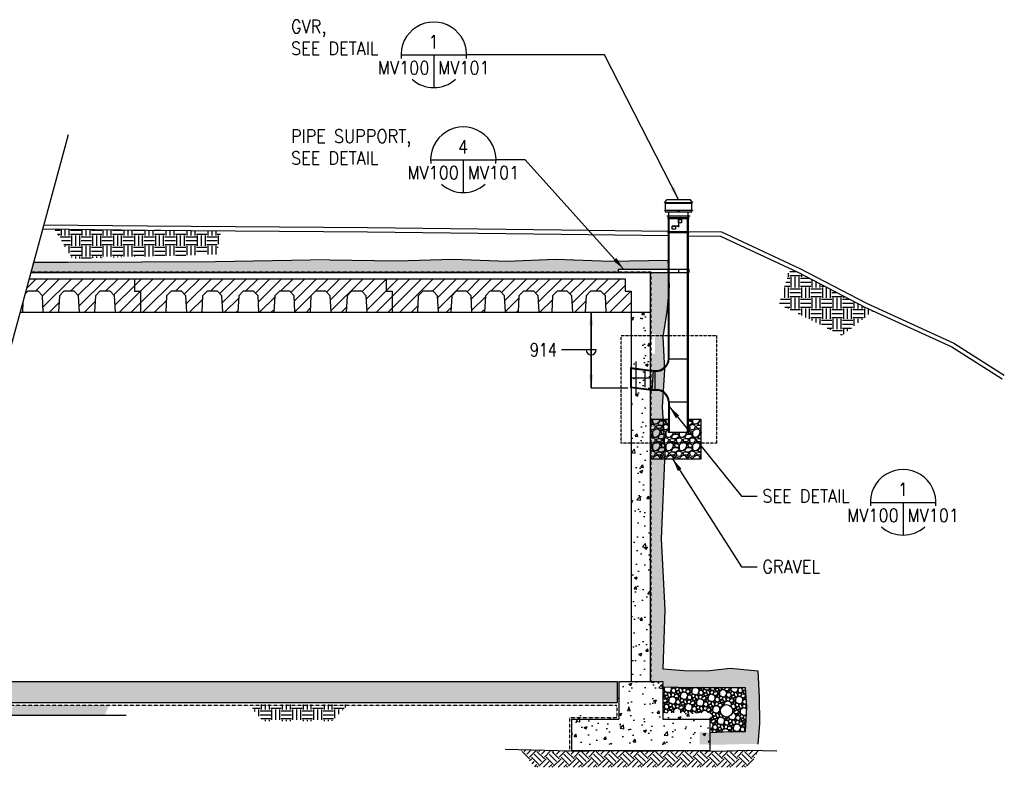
# Model space of a CAD drawing. Header units: millimetres. Extents: x 2767 to 102131, y 0 to 60272.
# Tile 5 of 5: x 90205 to 102131, y 23618 to 32670. Entities that reach past the tile are written whole.
import ezdxf
from ezdxf.enums import TextEntityAlignment as Align

# ---------------------------------------------------------------- set-up
doc = ezdxf.new("R2010")
doc.units = ezdxf.units.MM
doc.linetypes.add('DASHED2', pattern=[0.375, 0.25, -0.125])
doc.linetypes.add('HIDDEN2', pattern=[0.1875, 0.125, -0.0625])
for name, color, linetype in [('1', 8, 'Continuous'), ('M-ANNO-KEYN', 1, 'Continuous'), ('M-ANNO-MARK', 1, 'Continuous'), ('M-ANNO-TEXT', 2, 'Continuous'), ('M-EXHS-DUCT', 4, 'Continuous'), ('S-SECT-CONC', 3, 'Continuous'), ('S-SECT-GRND', 1, 'Continuous'), ('S-SECT-PATT', 1, 'Continuous'), ('S-STRL-MISC', 4, 'Continuous')]:
    doc.layers.add(name, color=color, linetype=linetype)
doc.styles.add('1-50  1-4', font='simplex.shx', dxfattribs={"width": 0.9, "height": 159})
doc.styles.add('M-TEXT', font='simplex.shx', dxfattribs={"width": 0.8, "height": 0.125})
doc.styles.add('SIMPLEX', font='simplex')
doc.dimstyles.new('1-50  1-4', dxfattribs={"dimscale": 50, "dimtxt": 159, "dimasz": 3.18, "dimexe": 1.59, "dimexo": 1.59, "dimgap": 1.59, "dimtad": 1, "dimtih": 1, "dimtoh": 1, "dimdec": 0, "dimzin": 0, "dimdsep": 46, "dimtxsty": '1-50  1-4', "dimcen": 3.18, "dimclrd": 256, "dimclre": 256, "dimclrt": 256, "dimadec": 0, "dimazin": 0, "dimtfac": 1, "dimtdec": 0, "dimtix": 1, "dimtofl": 0, "dimtmove": 0, "dimatfit": 3, "dimfxl": 1, "dimtolj": 1, "dimtzin": 0, "dimlwd": -1, "dimlwe": -1, "dimarcsym": 0})
pattern_1 = [(50, (71652.16, 11770.02), (358.63, -31.376), [37.5, -412.5]), (355, (71652.16, 11770.02), (-69.3757, 376.096), [30, -330]), (100.4514, (71682.05, 11767.4), (289.2547, 344.7198), [31.87, -350.571]), (46.1842, (71652.16, 11870.02), (533.6205, -82.7595), [56.25, -618.75]), (96.6356, (71696.63, 11863.13), (467.331, 487.059), [47.805, -525.8565]), (351.1842, (71652.16, 11870), (467.331, 487.059), [45, -495]), (21, (71702.16, 11845.02), (298.4535, -201.3094), [37.5, -412.5]), (326, (71702.16, 11845.02), (121.6577, 362.575), [30, -330]), (71.4514, (71727.03, 11828.25), (420.1113, 161.2652), [31.87, -350.571]), (37.5, (71652.16, 11770.02), (6.07993, 166.44693), [0, -326, 0, -335, 0, -331.25]), (7.5, (71652.16, 11770.02), (131.5348, 197.2059), [0, -191, 0, -318.5, 0, -126.25]), (327.5, (71540.66, 11770.02), (266.9112, -11.27744), [0, -125, 0, -390, 0, -517.5]), (317.5, (71490.66, 11770.02), (291.593, 50.0525), [0, -162.5, 0, -259, 0, -367.5])]
pattern_2 = [(45, (71652.16, 11770.02), (-70.71068, 70.71068), [])]

msp = doc.modelspace()

# ---------------------------------------------------------------- hatches: boundary and pattern name
at = {"layer": 'S-SECT-GRND'}
h = msp.add_hatch(dxfattribs=at)
h.set_pattern_fill('GRAVEL', color=256, scale=6.349987, style=0)
h.set_pattern_definition([(228.0128, (78468.42, 19190.14), (-1290.318516, -1451.6088805), [21.6992, -2148.2325]), (184.9697, (78453.9036, 19174.011), (1935.47926, 161.2885392), [37.2366, -3686.4216]), (132.5104, (78416.807, 19170.785), (1612.8956006, -1774.1881847), [26.2561, -2599.3483]), (267.2737, (78353.904, 19130.463), (161.288977, 3225.7925104), [33.9092, -3357.0097]), (292.8337, (78352.291, 19096.592), (-806.4506766, 1935.4772295), [33.2507, -3291.8207]), (357.2737, (78365.194, 19065.947), (-3225.7925104, 161.288977), [33.9092, -3357.0097]), (37.6942, (78399.065, 19064.334), (-2096.7671311, -1612.8953364), [44.8432, -4439.473]), (72.2553, (78434.549, 19091.753), (1129.0300003, 3548.3739323), [42.3366, -4191.3282]), (121.4296, (78447.452, 19132.0755), (-1290.3177518, 2096.76334), [34.0241, -3368.3825]), (175.2364, (78429.71, 19161.108), (1774.185058, -161.288164), [38.8437, -1903.3388]), (222.3974, (78391.0006, 19164.3335), (-1935.4761873, -1774.1841434), [50.2334, -4973.1069]), (138.8141, (78513.58, 19128.85), (-1129.027023, 967.736576), [17.1453, -1697.3897]), (171.4692, (78500.6776, 19140.14), (2096.7626058, -322.5801676), [32.6187, -3229.2606]), (225, (78468.42, 19144.98), (-3e-14, -161.28957), [22.8097, -205.2881]), (203.1986, (78457.13, 19164.333), (806.451107, 322.58077), [12.2835, -1216.0607]), (291.8014, (78445.84, 19159.495), (-161.28979, 483.869344), [17.3714, -851.2031]), (30.9638, (78452.29, 19143.366), (483.86852, 322.579606), [28.2143, -912.2582]), (161.5651, (78476.484, 19157.88), (322.5795, -161.28944), [20.4017, -489.6412]), (16.3895, (78352.291, 19159.495), (1612.897664, 483.8680258), [28.5805, -2829.4781]), (70.3462, (78379.71, 19167.559), (-645.156912, -1774.1839426), [23.9775, -2373.765]), (293.1986, (78476.484, 19190.14), (-322.58077, 806.451107), [24.5668, -1203.7798]), (343.6105, (78486.1615, 19167.559), (-1612.897664, 483.8680258), [28.5805, -2829.4781]), (339.444, (78352.291, 19059.495), (-806.449388, 322.578963), [27.5612, -1350.4962]), (294.7751, (78378.097, 19049.818), (-806.446508, 1774.185628), [23.0931, -2286.224]), (66.8014, (78478.097, 19028.85), (322.58077, 806.451107), [24.5668, -1203.7798]), (17.354, (78487.774, 19051.431), (-2096.7659196, -645.1577366), [27.0372, -2676.672]), (69.444, (78399.065, 19028.85), (-322.578963, -806.449388), [13.7806, -1364.2821]), (101.3099, (78468.42, 19028.85), (-161.28888, 645.156643), [8.2242, -814.1954]), (165.9638, (78466.807, 19036.915), (483.86937, -161.2894), [33.2507, -631.7634]), (186.009, (78434.549, 19044.979), (1612.8943958, 161.2893008), [30.8144, -3050.6228]), (303.6901, (78452.29, 19128.85), (-161.28973, 322.57904), [23.2615, -558.2769]), (353.1572, (78465.194, 19109.495), (2741.92565, -322.5807996), [40.6118, -4020.558]), (60.9454, (78505.516, 19104.656), (-645.157209, -1129.02505), [16.6057, -1643.9736]), (90, (78513.58, 19119.17), (-161.2897, 161.2897), [9.6774, -151.6123]), (120.2564, (78431.323, 19049.818), (645.1573423, -1129.0271725), [22.407, -2218.2982]), (48.0128, (78420.033, 19069.173), (1290.318516, 1451.6088805), [43.3985, -2126.5345]), (0, (78449.06, 19101.43), (161.2897, 161.2897), [41.9353, -119.3544]), (325.3048, (78491, 19101.43), (-1612.8939796, 1129.0278493), [25.5022, -2524.7105]), (254.0546, (78511.968, 19086.914), (-161.29009, -645.160247), [23.4841, -1150.7256]), (207.646, (78505.516, 19064.334), (-3064.5027946, -1612.8977886), [38.2361, -3785.3862]), (175.4261, (78471.6454, 19046.592), (-2096.7662893, 161.288897), [40.4513, -4004.6703]), (175.4261, (78471.6454, 19046.592), (-2096.7662893, 161.288897), [40.4513, -4004.6703])])
h.paths.add_polyline_path([(97849, 27831), (97849, 27354), (98460, 27354), (98460, 27831), (98301, 27831), (98301, 27672), (98063, 27672), (98063, 27831)])
at = {"layer": 'S-SECT-PATT'}
h = msp.add_hatch(dxfattribs=at)
h.set_pattern_fill('EARTH', color=1, scale=507.998984, style=0)
h.set_pattern_definition([(0, (73294.54, 15088), (126.99975, 126.99975), [126.9997, -126.9997]), (0, (73294.54, 15135.63), (126.99975, 126.99975), [126.9997, -126.9997]), (0, (73294.54, 15183.26), (126.99975, 126.99975), [126.9997, -126.9997]), (90, (73310.42, 15199.13), (-126.99975, 126.99975), [126.9997, -126.9997]), (90, (73358.04, 15199.13), (-126.99975, 126.99975), [126.9997, -126.9997]), (90, (73405.67, 15199.13), (-126.99975, 126.99975), [126.9997, -126.9997])])
h.paths.add_polyline_path([(92647, 30116), (91748, 30123), (90627, 30135), (90843, 29778), (92590, 29828)])
h = msp.add_hatch(dxfattribs=at)
h.set_pattern_fill('AR-SAND', color=1, scale=50, angle=45, style=0)
h.set_pattern_definition([(82.5, (71652.16, 11770.02), (-70.35066, 65.89636), [0, -76, 0, -85, 0, -81.25]), (52.5, (71652.16, 11770.02), (-37.2069, 162.349), [0, -41, 0, -68.5, 0, -26.25]), (12.5, (71608.68, 11726.54), (109.90146, 110.30162), [0, -25, 0, -90, 0, -117.5]), (2.5, (71608.68, 11726.54), (75.2521, 137.31314), [0, -12.5, 0, -59, 0, -67.5])])
h.paths.add_polyline_path([(94613, 29754), (90391, 29730), (90356, 29730), (90343, 29617), (94613, 29610)])
h.paths.add_polyline_path([(98056, 29757), (97359, 29745), (96693, 29769), (96110, 29745), (95457, 29769), (94774, 29752), (94613, 29754), (94613, 29610), (97455, 29610), (97455, 29650), (98061, 29650)])
h.paths.add_polyline_path([(98063, 29344), (98063, 29610), (97842, 29610), (97842, 28870), (97878, 28865), (97899, 28865), (97899, 28625), (97863, 28625), (97842, 28628), (97842, 24658), (98007, 24658), (98007, 24593), (98367, 24582), (98732, 24584), (98994, 24584), (99009, 24349), (98994, 24048), (98801, 24048), (98573, 24035), (98439, 24048), (98439, 23897), (98636, 23890), (99027, 23901), (99146, 23898), (99165, 24147), (99162, 24465), (99144, 24784), (98811, 24819), (98528, 24787), (98252, 24791), (97994, 24810), (98019, 25526), (97976, 26383), (98018, 27433), (97986, 27982), (98017, 28431), (97993, 28829), (98044, 29138)])
h = msp.add_hatch(dxfattribs=at)
h.set_pattern_fill('EARTH', color=1, scale=507.998984, style=0)
h.set_pattern_definition([(0, (73118.67, 15093.75), (126.99975, 126.99975), [126.9997, -126.9997]), (0, (73118.67, 15141.38), (126.99975, 126.99975), [126.9997, -126.9997]), (0, (73118.67, 15189), (126.99975, 126.99975), [126.9997, -126.9997]), (90, (73134.54, 15204.88), (-126.99975, 126.99975), [126.9997, -126.9997]), (90, (73182.17, 15204.88), (-126.99975, 126.99975), [126.9997, -126.9997]), (90, (73229.8, 15204.88), (-126.99975, 126.99975), [126.9997, -126.9997])])
h.paths.add_polyline_path([(99631, 29612), (99536, 29656), (99402, 29225), (100168, 28847), (100543, 29144), (100439, 29192)])
h = msp.add_hatch(dxfattribs=at)
h.set_pattern_fill('ANSI31', color=1, scale=800, style=0)
h.set_pattern_definition(pattern_2)
h.paths.add_polyline_path([(90244, 29251), (90210, 29128), (90237, 29128)])
h.paths.add_polyline_path([(90320, 29534), (90271, 29351), (90302, 29382), (90427, 29382), (90481, 29328), (90491, 29128), (90674, 29128), (90685, 29328), (90739, 29382), (90864, 29382), (90918, 29328), (90928, 29128), (91112, 29128), (91122, 29328), (91176, 29382), (91301, 29382), (91355, 29328), (91366, 29128), (91670, 29128), (91670, 29382), (91594, 29382), (91594, 29534)])
h = msp.add_hatch(dxfattribs=at)
h.set_pattern_fill('ANSI31', color=1, scale=800, style=0)
h.set_pattern_definition(pattern_2)
h.paths.add_polyline_path([(91594, 29534), (91594, 29382), (91670, 29382), (91670, 29128), (91974, 29128), (91984, 29328), (92038, 29382), (92163, 29382), (92217, 29328), (92228, 29128), (92411, 29128), (92421, 29328), (92475, 29382), (92600, 29382), (92654, 29328), (92665, 29128), (92848, 29128), (92859, 29328), (92912, 29382), (93038, 29382), (93092, 29328), (93102, 29128), (93285, 29128), (93296, 29328), (93350, 29382), (93475, 29382), (93529, 29328), (93539, 29128), (93722, 29128), (93733, 29328), (93787, 29382), (93912, 29382), (93966, 29328), (93976, 29128), (94160, 29128), (94170, 29328), (94224, 29382), (94349, 29382), (94403, 29328), (94414, 29128), (94718, 29128), (94718, 29382), (94642, 29382), (94642, 29534)])
h = msp.add_hatch(dxfattribs=at)
h.set_pattern_fill('ANSI31', color=1, scale=800, style=0)
h.set_pattern_definition(pattern_2)
h.paths.add_polyline_path([(96485, 29328), (96496, 29128), (96649, 29128), (96659, 29328), (96713, 29382), (96838, 29382), (96892, 29328), (96903, 29128), (97055, 29128), (97066, 29328), (97120, 29382), (97245, 29382), (97299, 29328), (97309, 29128), (97613, 29128), (97613, 29382), (97537, 29382), (97537, 29534), (94642, 29534), (94642, 29382), (94718, 29382), (94718, 29128), (95022, 29128), (95032, 29328), (95086, 29382), (95211, 29382), (95265, 29328), (95276, 29128), (95428, 29128), (95439, 29328), (95493, 29382), (95618, 29382), (95672, 29328), (95682, 29128), (95835, 29128), (95846, 29328), (95900, 29382), (96025, 29382), (96079, 29328), (96089, 29128), (96242, 29128), (96252, 29328), (96306, 29382), (96431, 29382)])
h = msp.add_hatch(dxfattribs=at)
h.set_pattern_fill('AR-CONC', color=1, scale=50, style=0)
h.set_pattern_definition(pattern_1)
h.paths.add_polyline_path([(97842, 29128), (97613, 29128), (97613, 28898), (97668, 28891), (97668, 28971), (97673, 28971), (97673, 28891), (97842, 28870)])
h.paths.add_polyline_path([(97775, 28868), (97673, 28880), (97673, 28776), (97775, 28776)])
h.paths.add_polyline_path([(97673, 28776), (97673, 28658), (97842, 28638), (97842, 28776)])
h.paths.add_polyline_path([(97842, 28628), (97673, 28648), (97673, 28568), (97668, 28568), (97668, 28649), (97613, 28656), (97613, 24658), (97842, 24658)])
h = msp.add_hatch(dxfattribs=at)
h.set_pattern_fill('AR-CONC', color=256)
h.paths.add_polyline_path([(97442, 24658), (88997, 24658), (88929, 24404), (97442, 24404)])
h = msp.add_hatch(dxfattribs=at)
h.set_pattern_fill('AR-CONC', color=1, scale=50, style=0)
h.set_pattern_definition(pattern_1)
h.paths.add_polyline_path([(97994, 24658), (97461, 24658), (97461, 24277), (96889, 24277), (96889, 23896), (97124, 23896), (97230, 23903), (97455, 23896), (97978, 23896), (98242, 23903), (98466, 23896), (98566, 23896), (98566, 24277), (97994, 24277)])
h = msp.add_hatch(dxfattribs=at)
h.set_pattern_fill('STONES', color=1, scale=149.9997, angle=22, style=0)
h.set_pattern_definition([(22, (71662.9, 11969.89), (-56.1909, 139.0773), [7.5, -22.49995, 7.5, -112.49977]), (22, (71692.05, 11997.84), (-56.1909, 139.0773), [7.5, -142.4997]), (22, (71616.9, 11983.65), (-56.1909, 139.0773), [15, -134.9997]), (22, (71579.31, 11976.56), (-56.1909, 139.0773), [22.49995, -127.49975]), (22, (71646.04, 12011.61), (-56.1909, 139.0773), [14.99997, -14.99997, 22.49995, -97.4998]), (22, (71630.66, 12029.66), (-56.1909, 139.0773), [22.49995, -127.49975]), (22, (71593.08, 12022.57), (-56.1909, 139.0773), [22.49995, -52.4999, 22.49995, -52.4999]), (22, (71556.84, 12032.19), (-56.1909, 139.0773), [22.49995, -7.5, 7.5, -112.49977]), (22, (71641.62, 12082.62), (-56.1909, 139.0773), [7.5, -142.4997]), (22, (71608.19, 12085.3), (-56.1909, 139.0773), [15, -134.9997]), (112, (71514.98, 12055.72), (-139.0773, -56.1909), [15, -134.9997]), (112, (71568.22, 11963.99), (-139.0773, -56.1909), [7.5, -14.99997, 22.49995, -104.9998]), (112, (71597.37, 11991.94), (-139.0773, -56.1909), [29.99994, -7.5, 7.5, -104.9998]), (112, (71604.18, 12035.14), (-139.0773, -56.1909), [22.49995, -127.49975]), (112, (71636.42, 11975.37), (-139.0773, -56.1909), [15, -134.9997]), (112, (71598.42, 12089.44), (-139.0773, -56.1909), [15, -134.9997]), (112, (71639.09, 12008.8), (-139.0773, -56.1909), [14.99997, -74.99985, 7.5, -52.4999]), (112, (71631.86, 12086.77), (-139.0773, -56.1909), [7.5, -7.5, 7.5, -127.49975]), (112, (71664.1, 12027), (-139.0773, -56.1909), [14.99997, -22.49995, 14.99997, -97.4998]), (112, (71685.1, 11995.03), (-139.0773, -56.1909), [15, -134.9997]), (67, (71566.88, 11947.27), (-56.19088, 139.0773), [21.2131, -42.42632, 31.81974, -116.67245]), (67, (71559.93, 11944.46), (-56.19088, 139.0773), [21.21316, -190.91845]), (67, (71630.8, 11989.27), (-56.19088, 139.0773), [21.21316, -190.91845]), (67, (71588.8, 12053.19), (-56.19088, 139.0773), [21.21316, -190.91845]), (67, (71679.48, 12008.94), (-56.19088, 139.0773), [21.21316, -190.91845]), (67, (71555.64, 11975.09), (-56.19088, 139.0773), [10.6066, -201.525]), (67, (71552.69, 12022.43), (-56.19088, 139.0773), [10.6066, -201.525]), (67, (71586.27, 11979.37), (-56.19088, 139.0773), [10.6066, -201.525]), (67, (71580.51, 12033.67), (-56.19088, 139.0773), [10.6066, -201.525]), (67, (71633.47, 12022.71), (-56.19088, 139.0773), [10.6066, -201.525]), (67, (71602.57, 12099.2), (-56.19088, 139.0773), [10.6066, -201.525]), (67, (71622.09, 12090.91), (-56.19088, 139.0773), [10.6066, -201.525]), (67, (71659.95, 12017.23), (-56.19088, 139.0773), [10.6066, -201.525]), (67, (71680.95, 11985.27), (-56.19088, 139.0773), [10.6066, -201.525]), (67, (71658.48, 12040.9), (-56.19088, 139.0773), [10.6066, -201.525]), (67, (71630.38, 12110.44), (-56.19088, 139.0773), [10.6066, -201.525]), (67, (71648.57, 12085.43), (-56.19088, 139.0773), [10.6066, -201.525]), (157, (71615.14, 12088.1), (-139.0773, -56.19088), [10.6066, -201.525]), (157, (71623.43, 12107.63), (-139.0773, -56.19088), [10.6066, -201.525]), (157, (71641.62, 12082.62), (-139.0773, -56.19088), [10.6066, -201.525]), (157, (71651.24, 12118.87), (-139.0773, -56.19088), [10.6066, -201.525]), (157, (71601.37, 12042.1), (-139.0773, -56.19088), [10.6066, -201.525]), (157, (71593.08, 12022.57), (-139.0773, -56.19088), [10.6066, -201.525]), (157, (71565.41, 11970.94), (-139.0773, -56.19088), [10.6066, -201.525]), (157, (71579.31, 11976.56), (-139.0773, -56.19088), [10.6066, -201.525]), (157, (71573.56, 12030.86), (-139.0773, -56.19088), [10.6066, -201.525]), (157, (71554.17, 11998.76), (-139.0773, -56.19088), [10.6066, -201.525]), (157, (71646.04, 12011.61), (-139.0773, -56.19088), [10.6066, -201.525]), (157, (71661.29, 12033.95), (-139.0773, -56.19088), [10.6066, -201.525]), (157, (71679.48, 12008.94), (-139.0773, -56.19088), [10.6066, -201.525]), (157, (71673.86, 12022.85), (-139.0773, -56.19088), [10.6066, -201.525]), (157, (71692.05, 11997.84), (-139.0773, -56.19088), [10.6066, -201.525]), (157, (71547.08, 12036.34), (-139.0773, -56.19088), [21.21316, -190.91845]), (157, (71633.47, 12022.71), (-139.0773, -56.19088), [21.21316, -190.91845]), (157, (71646.18, 11971.22), (-139.0773, -56.19088), [53.0329, -159.0987]), (48.56505, (71537.45, 12000.09), (139.0773, 56.19088), [16.77, -318.63956]), (48.56505, (71575.17, 11966.8), (139.0773, 56.19088), [16.77, -318.63956]), (48.56505, (71577.7, 12040.62), (139.0773, 56.19088), [16.77, -318.63956]), (48.56505, (71669.855, 11972.7), (139.0773, 56.19088), [16.77, -318.63956]), (48.56505, (71634.946, 11999.04), (139.0773, 56.19088), [16.77, -318.63956]), (48.56505, (71637.615, 12032.47), (139.0773, 56.19088), [16.77, -318.63956]), (48.56505, (71597.09, 12072.72), (139.0773, 56.19088), [16.77, -318.63956]), (48.56505, (71648.574, 12085.433), (139.0773, 56.19088), [16.77, -318.63956]), (85.43495, (71551.36, 12005.71), (-56.19088, 139.0773), [16.77, -318.63956]), (85.43495, (71548.55, 12012.665), (-56.19088, 139.0773), [16.77, -318.63956]), (85.43495, (71595.75, 12056), (-56.19088, 139.0773), [33.5399, -301.8696]), (85.43495, (71647.24, 12068.716), (-56.19088, 139.0773), [16.77, -318.63956]), (85.43495, (71648.714, 12045.045), (-56.19088, 139.0773), [16.77, -318.63956]), (85.43495, (71590.41, 11989.134), (-56.19088, 139.0773), [16.77, -318.63956]), (85.43495, (71629.05, 12093.72), (-56.19088, 139.0773), [16.77, -318.63956]), (85.43495, (71652.72, 12095.2), (-56.19088, 139.0773), [16.77, -318.63956]), (138.56505, (71527.55, 12044.625), (-56.19088, 139.0773), [16.77, -318.63956]), (138.56505, (71648.994, 11964.27), (-56.19088, 139.0773), [16.77, -318.63956]), (138.56505, (71549.885, 12029.38), (-56.19088, 139.0773), [16.77, -318.63956]), (138.56505, (71659.81, 12057.62), (-56.19088, 139.0773), [16.77, -318.63956]), (138.56505, (71613.944, 12031), (-56.19088, 139.0773), [16.77, -318.63956]), (138.56505, (71644.43, 12075.67), (-56.19088, 139.0773), [16.77, -318.63956]), (138.56505, (71586.13, 12019.76), (-56.19088, 139.0773), [16.77, -318.63956]), (138.56505, (71569.55, 11980.705), (-56.19088, 139.0773), [16.77, -318.63956]), (175.43495, (71537.31, 12040.48), (-139.0773, -56.19088), [16.77, -318.63956]), (175.43495, (71616.894, 11983.655), (-139.0773, -56.19088), [16.77, -318.63956]), (175.43495, (71563.79, 12035), (-139.0773, -56.19088), [16.77, -318.63956]), (175.43495, (71669.715, 12013.085), (-139.0773, -56.19088), [16.77, -318.63956]), (175.43495, (71662.9, 11969.89), (-139.0773, -56.19088), [16.77, -318.63956]), (175.43495, (71631.856, 12086.77), (-139.0773, -56.19088), [16.77, -318.63956]), (175.43495, (71630.66, 12029.66), (-139.0773, -56.19088), [16.77, -318.63956]), (175.43495, (71537.31, 12040.48), (-139.0773, -56.19088), [16.77, -318.63956]), (175.43495, (71676.53, 12056.28), (-139.0773, -56.19088), [16.77, -318.63956]), (265.43495, (71566.88, 11947.27), (56.19088, -139.0773), [16.77, -318.63956])])
h.paths.add_polyline_path([(98690, 24302, -1), (98842, 24302, -1)], flags=16)
h.paths.add_polyline_path([(98007, 24277), (98566, 24277), (98566, 24036), (98573, 24035), (98801, 24048), (98994, 24048), (99009, 24349), (98994, 24584), (98732, 24584), (98367, 24582), (98007, 24593)])
h = msp.add_hatch(dxfattribs=at)
h.set_pattern_fill('STONES', color=1, scale=99.9998, style=0)
h.set_pattern_definition([(0, (73364.54, 13920.2), (0, 99.9998), [5, -14.99997, 5, -74.99985]), (0, (73389.54, 13930.2), (0, 99.9998), [5, -94.9998]), (0, (73339.54, 13940.2), (0, 99.9998), [10, -89.9998]), (0, (73314.54, 13945.2), (0, 99.9998), [14.99997, -84.99983]), (0, (73364.54, 13950.2), (0, 99.9998), [9.99998, -9.99998, 14.99997, -64.99987]), (0, (73359.54, 13965.2), (0, 99.9998), [14.99997, -84.99983]), (0, (73334.54, 13970.2), (0, 99.9998), [14.99997, -34.99993, 14.99997, -34.99993]), (0, (73314.54, 13985.2), (0, 99.9998), [14.99997, -5, 5, -74.99985]), (0, (73379.54, 13995.2), (0, 99.9998), [5, -94.9998]), (0, (73359.54, 14005.2), (0, 99.9998), [10, -89.9998]), (90, (73294.54, 14010.2), (-99.9998, 6e-15), [10, -89.9998]), (90, (73304.54, 13940.2), (-99.9998, 6e-15), [5, -9.99998, 14.99997, -69.99986]), (90, (73329.54, 13950.2), (-99.9998, 6e-15), [19.99996, -5, 5, -69.99986]), (90, (73344.54, 13975.2), (-99.9998, 6e-15), [14.99997, -84.99983]), (90, (73349.54, 13930.2), (-99.9998, 6e-15), [10, -89.9998]), (90, (73354.54, 14010.2), (-99.9998, 6e-15), [10, -89.9998]), (90, (73359.54, 13950.2), (-99.9998, 6e-15), [9.99998, -49.9999, 5, -34.99993]), (90, (73374.54, 14000.2), (-99.9998, 6e-15), [5, -5, 5, -84.99983]), (90, (73379.54, 13955.2), (-99.9998, 6e-15), [9.99998, -14.99997, 9.99998, -64.99987]), (90, (73384.54, 13930.2), (-99.9998, 6e-15), [10, -89.9998]), (45, (73299.54, 13930.2), (1e-14, 99.9998), [14.14207, -28.28421, 21.21316, -77.78163]), (45, (73294.54, 13930.2), (1e-14, 99.9998), [14.1421, -127.27897]), (45, (73349.54, 13940.2), (1e-14, 99.9998), [14.1421, -127.27897]), (45, (73339.54, 13990.2), (1e-14, 99.9998), [14.1421, -127.27897]), (45, (73384.54, 13940.2), (1e-14, 99.9998), [14.1421, -127.27897]), (45, (73299.54, 13950.2), (1e-14, 99.9998), [7.07105, -134.35]), (45, (73309.54, 13980.2), (1e-14, 99.9998), [7.07105, -134.35]), (45, (73319.54, 13945.2), (1e-14, 99.9998), [7.07105, -134.35]), (45, (73329.54, 13980.2), (1e-14, 99.9998), [7.07105, -134.35]), (45, (73359.54, 13960.2), (1e-14, 99.9998), [7.07105, -134.35]), (45, (73359.54, 14015.2), (1e-14, 99.9998), [7.07105, -134.35]), (45, (73369.54, 14005.2), (1e-14, 99.9998), [7.07105, -134.35]), (45, (73374.54, 13950.2), (1e-14, 99.9998), [7.07105, -134.35]), (45, (73379.54, 13925.2), (1e-14, 99.9998), [7.07105, -134.35]), (45, (73379.54, 13965.2), (1e-14, 99.9998), [7.07105, -134.35]), (45, (73379.54, 14015.2), (1e-14, 99.9998), [7.07105, -134.35]), (45, (73384.54, 13995.2), (1e-14, 99.9998), [7.07105, -134.35]), (135, (73364.54, 14005.2), (-99.9998, 1e-14), [7.07105, -134.35]), (135, (73374.54, 14015.2), (-99.9998, 1e-14), [7.07105, -134.35]), (135, (73379.54, 13995.2), (-99.9998, 1e-14), [7.07105, -134.35]), (135, (73394.54, 14015.2), (-99.9998, 1e-14), [7.07105, -134.35]), (135, (73344.54, 13980.2), (-99.9998, 1e-14), [7.07105, -134.35]), (135, (73334.54, 13970.2), (-99.9998, 1e-14), [7.07105, -134.35]), (135, (73304.54, 13945.2), (-99.9998, 1e-14), [7.07105, -134.35]), (135, (73314.54, 13945.2), (-99.9998, 1e-14), [7.07105, -134.35]), (135, (73324.54, 13980.2), (-99.9998, 1e-14), [7.07105, -134.35]), (135, (73304.54, 13965.2), (-99.9998, 1e-14), [7.07105, -134.35]), (135, (73364.54, 13950.2), (-99.9998, 1e-14), [7.07105, -134.35]), (135, (73379.54, 13960.2), (-99.9998, 1e-14), [7.07105, -134.35]), (135, (73384.54, 13940.2), (-99.9998, 1e-14), [7.07105, -134.35]), (135, (73384.54, 13950.2), (-99.9998, 1e-14), [7.07105, -134.35]), (135, (73389.54, 13930.2), (-99.9998, 1e-14), [7.07105, -134.35]), (135, (73309.54, 13990.2), (-99.9998, 1e-14), [14.1421, -127.27897]), (135, (73359.54, 13960.2), (-99.9998, 1e-14), [14.1421, -127.27897]), (135, (73354.54, 13925.2), (-99.9998, 1e-14), [35.35527, -106.0658]), (26.56505, (73294.54, 13970.2), (99.9998, 4e-08), [11.18, -212.42637]), (26.56505, (73309.54, 13940.2), (99.9998, 4e-08), [11.18, -212.42637]), (26.56505, (73329.54, 13985.2), (99.9998, 4e-08), [11.18, -212.42637]), (26.56505, (73369.54, 13920.2), (99.9998, 4e-08), [11.18, -212.42637]), (26.56505, (73354.54, 13945.2), (99.9998, 4e-08), [11.18, -212.42637]), (26.56505, (73364.54, 13965.2), (99.9998, 4e-08), [11.18, -212.42637]), (26.56505, (73349.54, 14000.2), (99.9998, 4e-08), [11.18, -212.42637]), (26.56505, (73384.54, 13995.2), (99.9998, 4e-08), [11.18, -212.42637]), (63.43495, (73304.54, 13970.2), (4e-08, 99.9998), [11.18, -212.42637]), (63.43495, (73304.54, 13975.2), (4e-08, 99.9998), [11.18, -212.42637]), (63.43495, (73344.54, 13990.2), (4e-08, 99.9998), [22.35996, -201.2464]), (63.43495, (73379.54, 13985.2), (4e-08, 99.9998), [11.18, -212.42637]), (63.43495, (73374.54, 13970.2), (4e-08, 99.9998), [11.18, -212.42637]), (63.43495, (73324.54, 13950.2), (4e-08, 99.9998), [11.18, -212.42637]), (63.43495, (73374.54, 14005.2), (4e-08, 99.9998), [11.18, -212.42637]), (63.43495, (73389.54, 14000.2), (4e-08, 99.9998), [11.18, -212.42637]), (116.56505, (73299.54, 14000.2), (-4e-08, 99.9998), [11.18, -212.42637]), (116.56505, (73354.54, 13920.2), (-4e-08, 99.9998), [11.18, -212.42637]), (116.56505, (73309.54, 13985.2), (-4e-08, 99.9998), [11.18, -212.42637]), (116.56505, (73384.54, 13975.2), (-4e-08, 99.9998), [11.18, -212.42637]), (116.56505, (73349.54, 13970.2), (-4e-08, 99.9998), [11.18, -212.42637]), (116.56505, (73379.54, 13990.2), (-4e-08, 99.9998), [11.18, -212.42637]), (116.56505, (73329.54, 13970.2), (-4e-08, 99.9998), [11.18, -212.42637]), (116.56505, (73309.54, 13950.2), (-4e-08, 99.9998), [11.18, -212.42637]), (153.43495, (73304.54, 13995.2), (-99.9998, 4e-08), [11.18, -212.42637]), (153.43495, (73339.54, 13940.2), (-99.9998, 4e-08), [11.18, -212.42637]), (153.43495, (73319.54, 13985.2), (-99.9998, 4e-08), [11.18, -212.42637]), (153.43495, (73379.54, 13945.2), (-99.9998, 4e-08), [11.18, -212.42637]), (153.43495, (73364.54, 13920.2), (-99.9998, 4e-08), [11.18, -212.42637]), (153.43495, (73374.54, 14000.2), (-99.9998, 4e-08), [11.18, -212.42637]), (153.43495, (73359.54, 13965.2), (-99.9998, 4e-08), [11.18, -212.42637]), (153.43495, (73304.54, 13995.2), (-99.9998, 4e-08), [11.18, -212.42637]), (153.43495, (73394.54, 13970.2), (-99.9998, 4e-08), [11.18, -212.42637]), (243.43495, (73299.54, 13930.2), (-4e-08, -99.9998), [11.18, -212.42637])])
h.paths.add_polyline_path([(91289, 24371), (90133, 24372), (90074, 24244), (91231, 24244)])
h = msp.add_hatch(dxfattribs=at)
h.set_pattern_fill('EARTH', color=1, scale=507.998984, style=0)
h.set_pattern_definition([(0, (88672.92, 13920.2), (126.9997, 126.9997), [126.9997, -126.9997]), (0, (88672.92, 13967.82), (126.9997, 126.9997), [126.9997, -126.9997]), (0, (88672.92, 14015.45), (126.9997, 126.9997), [126.9997, -126.9997]), (90, (88688.79, 14031.32), (-126.9997, 126.9997), [126.9997, -126.9997]), (90, (88736.42, 14031.32), (-126.9997, 126.9997), [126.9997, -126.9997]), (90, (88784.04, 14031.32), (-126.9997, 126.9997), [126.9997, -126.9997])])
h.paths.add_polyline_path([(94184, 24377), (92988, 24378), (93149, 24177), (93986, 24177)])
h = msp.add_hatch(dxfattribs=at)
h.set_pattern_fill('EARTH', color=1, scale=507.998984, angle=45, style=0)
h.set_pattern_definition([(45, (81114.13, 22844.18), (1e-14, 179.6048), [126.9997, -126.9997]), (45, (81080.45, 22877.86), (1e-14, 179.6048), [126.9997, -126.9997]), (45, (81046.78, 22911.53), (1e-14, 179.6048), [126.9997, -126.9997]), (135, (81046.78, 22933.98), (-179.6048, 1e-14), [126.9997, -126.9997]), (135, (81080.45, 22967.66), (-179.6048, 1e-14), [126.9997, -126.9997]), (135, (81114.13, 23001.33), (-179.6048, 1e-14), [126.9997, -126.9997])])
h.paths.add_polyline_path([(99161, 23822), (99027, 23825), (98636, 23814), (98466, 23820), (97978, 23820), (97894, 23817), (97527, 23817), (97455, 23820), (97140, 23820), (96669, 23810), (96335, 23830), (96335, 23830), (96270, 23832), (96448, 23618), (99033, 23618)])

# ---------------------------------------------------------------- linework, layer by layer
at = {"layer": '1', "color": 1, "linetype": 'Continuous'}
msp.add_point((97618, 29610), dxfattribs=at)
at = {"layer": 'M-ANNO-KEYN', "color": 3}
for p, q in [((94824, 32245), (95618, 32245)), ((95221, 32245), (95221, 31848)), ((95181, 30974), (95975, 30974)), ((95578, 30974), (95578, 30577)), ((100508, 26826), (101302, 26826)), ((100905, 26826), (100905, 26429))]:
    msp.add_line(p, q, dxfattribs=at)
for centre, start, end in [((95221, 32245), 353.6209, 186.3791), ((95221, 32245), 228.3959, 311.6041), ((95578, 30974), 353.6209, 186.3791), ((95578, 30974), 228.3959, 311.6041), ((100905, 26826), 353.6209, 186.3791), ((100905, 26826), 228.3959, 311.6041)]:
    msp.add_arc(centre, 397, start, end, dxfattribs=at)
at = {"layer": 'M-ANNO-MARK'}
msp.add_line((97127, 28214), (97570, 28214), dxfattribs=at)
at = {"layer": 'M-ANNO-TEXT', "color": 1}
for p, q in [((97455, 29650), (98311, 29650)), ((97455, 29650), (97455, 29610)), ((97455, 29610), (98311, 29610)), ((98055, 29650), (98055, 29610)), ((98183, 29650), (98183, 29610)), ((98186, 29650), (98186, 29610)), ((98311, 29650), (98311, 29610))]:
    msp.add_line(p, q, dxfattribs=at)
at = {"layer": 'M-ANNO-TEXT', "linetype": 'DASHED2', "ltscale": 10}
msp.add_lwpolyline([(97492, 28848), (98644, 28848), (98644, 27543), (97492, 27543)], close=True, dxfattribs=at)
at = {"layer": 'M-ANNO-TEXT', "color": 1}
msp.add_lwpolyline([(97067, 28671, 1), (97186, 28671), (96859, 28671), (96768, 28671)], format="xyb", dxfattribs=at)
at = {"layer": 'M-EXHS-DUCT'}
for p, q in [((98015, 30454, -9), (98047, 30492, -9)), ((98028, 30454, -9), (98015, 30454, -9)), ((98047, 30491, -9), (98325, 30491, -9)), ((98357, 30454, -9), (98325, 30492, -9)), ((98355, 30454, -9), (98342, 30454, -9)), ((98063, 30107), (98063, 30257)), ((98073, 30107), (98073, 30257)), ((98291, 30257), (98291, 30107)), ((98301, 30257), (98301, 30107)), ((98063, 28563), (98063, 30088)), ((98073, 28563), (98073, 30088)), ((98183, 30171), (98109, 30171)), ((98291, 30088), (98291, 27672)), ((98301, 30088), (98301, 27672)), ((98063, 28850), (98063, 29850)), ((98063, 28563), (98291, 28563)), ((97604, 28457), (97878, 28424)), ((97604, 28457), (97604, 28214)), ((97604, 28447, 0), (97877, 28414, 0)), ((97613, 28445), (97613, 28223)), ((97775, 28435), (97775, 28222)), ((97813, 28432), (97813, 28432)), ((97878, 28424), (97863, 28183, 4)), ((97877, 28414, 4), (97939, 28414, 4)), ((97878, 28424, 4), (97939, 28424, 4)), ((97899, 28424, 4), (97899, 28183, 4)), ((97613, 28334), (97838, 28334)), ((97604, 28225), (97864, 28193)), ((97604, 28215), (97863, 28183)), ((97863, 28183, 4), (97939, 28183, 4)), ((97864, 28193, 4), (97939, 28193, 4)), ((98063, 28044), (98301, 28044)), ((98063, 28044), (98063, 27672)), ((98073, 28044), (98073, 27672)), ((98301, 27672, 1), (98063, 27672)), ((98301, 27672, 1), (98063, 27672))]:
    msp.add_line(p, q, dxfattribs=at)
at = {"layer": 'M-EXHS-DUCT', "elevation": -9}
for points in [[(98023, 30342), (98348, 30342), (98348, 30446), (98023, 30446)], [(98028, 30447), (98341, 30447), (98341, 30454), (98028, 30454)], [(98018, 30363), (98353, 30363), (98353, 30359), (98018, 30359)], [(98047, 30296), (98321, 30296), (98321, 30290), (98047, 30290)], [(98064, 30296), (98303, 30296), (98303, 30341), (98064, 30341)], [(98058, 30277), (98307, 30277), (98307, 30257), (98058, 30257)], [(98062, 30278), (98063, 30278), (98063, 30288), (98062, 30288)], [(98301, 30277), (98301, 30277), (98301, 30286), (98301, 30286)]]:
    msp.add_lwpolyline(points, close=True, dxfattribs=at)
at = {"layer": 'M-EXHS-DUCT', "const_width": 14.5}
msp.add_lwpolyline([(98176, 30171, 1), (98190, 30171, 1)], format="xyb", close=True, dxfattribs=at)
at = {"layer": 'M-EXHS-DUCT'}
msp.add_lwpolyline([(98183, 30250), (98183, 30171)], dxfattribs=at)
for points in [[(98183, 30250), (98222, 30250), (98222, 30211), (98183, 30211)], [(98058, 30107), (98307, 30107), (98307, 30088), (98058, 30088)], [(98109, 30171), (98149, 30171), (98149, 30132), (98109, 30132)], [(97668, 28126), (97673, 28126), (97673, 28529), (97668, 28529)]]:
    msp.add_lwpolyline(points, close=True, dxfattribs=at)
msp.add_circle((98187, 30354), 9.35, dxfattribs=at)
at = {"layer": 'M-EXHS-DUCT', "extrusion": (0.051128, -0.017653, 0.998536)}
msp.add_arc((58966, -83096, 4510), 157, 211.1241, 283.6353, dxfattribs=at)
at = {"layer": 'M-EXHS-DUCT', "extrusion": (0.051282, -0.023725, 0.998402)}
msp.add_arc((67044, -76740, 4352), 164, 215.1812, 290.6662, dxfattribs=at)
at = {"layer": 'M-EXHS-DUCT', "extrusion": (0.051282, 0.023725, 0.998402)}
msp.add_arc((-15669, -100469, 5695), 164, 249.506, 324.7481, dxfattribs=at)
at = {"layer": 'M-EXHS-DUCT', "extrusion": (0.051128, 0.017653, 0.998536)}
msp.add_arc((-5458, -101544, 5509), 157, 256.3647, 328.8759, dxfattribs=at)
at = {"layer": 'S-SECT-CONC', "color": 1, "linetype": 'Continuous'}
msp.add_line((90794, 31278), (90050, 28537), dxfattribs=at)
at = {"layer": 'S-SECT-CONC', "color": 1}
for p, q in [((90341, 29610), (97842, 29610)), ((97842, 29610), (97842, 24658)), ((90210, 29128), (97842, 29128)), ((97613, 29128), (97613, 24658)), ((88997, 24658), (97442, 24658)), ((97442, 24658), (97442, 24404)), ((97461, 24658), (97994, 24658)), ((97461, 24658), (97461, 24201)), ((97994, 24658), (97994, 24201)), ((88929, 24404), (97442, 24404)), ((96889, 24201), (96889, 23820)), ((96889, 24201), (97461, 24201)), ((97994, 24201), (98566, 24201)), ((98566, 24201), (98566, 23820)), ((96889, 23820), (98566, 23820))]:
    msp.add_line(p, q, dxfattribs=at)
at = {"layer": 'S-SECT-CONC', "color": 1, "linetype": 'HIDDEN2'}
for p, q in [((90343, 29617), (97849, 29617)), ((97849, 29617), (97849, 24658))]:
    msp.add_line(p, q, dxfattribs=at)
at = {"layer": 'S-SECT-CONC', "color": 1}
for points in [[(90320, 29534), (97537, 29534), (97537, 29382), (97613, 29382), (97613, 29128)], [(91594, 29534), (91594, 29382), (91670, 29382), (91670, 29128)], [(94642, 29534), (94642, 29382), (94718, 29382), (94718, 29128)], [(90491, 29128), (90481, 29328), (90427, 29382), (90302, 29382), (90271, 29351)], [(90928, 29128), (90918, 29328), (90864, 29382), (90739, 29382), (90685, 29328), (90674, 29128)], [(91366, 29128), (91355, 29328), (91301, 29382), (91176, 29382), (91122, 29328), (91112, 29128)], [(92228, 29128), (92217, 29328), (92163, 29382), (92038, 29382), (91984, 29328), (91974, 29128)], [(92665, 29128), (92654, 29328), (92600, 29382), (92475, 29382), (92421, 29328), (92411, 29128)], [(93102, 29128), (93092, 29328), (93038, 29382), (92912, 29382), (92859, 29328), (92848, 29128)], [(93539, 29128), (93529, 29328), (93475, 29382), (93350, 29382), (93296, 29328), (93285, 29128)], [(93976, 29128), (93966, 29328), (93912, 29382), (93787, 29382), (93733, 29328), (93722, 29128)], [(94414, 29128), (94403, 29328), (94349, 29382), (94224, 29382), (94170, 29328), (94160, 29128)], [(95276, 29128), (95265, 29328), (95211, 29382), (95086, 29382), (95032, 29328), (95022, 29128)], [(95682, 29128), (95672, 29328), (95618, 29382), (95493, 29382), (95439, 29328), (95428, 29128)], [(96089, 29128), (96079, 29328), (96025, 29382), (95900, 29382), (95846, 29328), (95835, 29128)], [(96496, 29128), (96485, 29328), (96431, 29382), (96306, 29382), (96252, 29328), (96242, 29128)], [(96903, 29128), (96892, 29328), (96838, 29382), (96713, 29382), (96659, 29328), (96649, 29128)], [(97309, 29128), (97299, 29328), (97245, 29382), (97120, 29382), (97066, 29328), (97055, 29128)], [(90244, 29251), (90237, 29128)]]:
    msp.add_lwpolyline(points, dxfattribs=at)
at = {"layer": 'S-SECT-GRND'}
for points in [[(98460, 27831), (98301, 27831), (98301, 27672), (98063, 27672), (98063, 27831), (97849, 27831)], [(97849, 27354), (98460, 27354), (98460, 27831)]]:
    msp.add_lwpolyline(points, dxfattribs=at)
at = {"layer": 'S-SECT-PATT', "color": 1}
msp.add_line((91496, 24244), (89872, 24244), dxfattribs=at)
at = {"layer": 'S-STRL-MISC', "color": 1, "linetype": 'HIDDEN2'}
for p, q in [((88920, 24372), (97436, 24368)), ((97423, 24368), (97423, 24368)), ((97436, 24368), (97436, 24216)), ((97436, 24216), (96864, 24215)), ((96864, 24215), (96864, 23820))]:
    msp.add_line(p, q, dxfattribs=at)
at = {"layer": 'S-STRL-MISC', "color": 1}
for points in [[(90498, 30187), (91748, 30174), (94419, 30153), (96766, 30126), (98063, 30109)], [(90484, 30137), (91747, 30123), (94418, 30102), (96765, 30075), (98063, 30058)], [(98301, 30055), (98693, 30050), (99632, 29612), (100440, 29191), (101497, 28707), (102104, 28321)], [(98307, 30106), (98704, 30101)], [(98704, 30101), (99654, 29657), (100463, 29237), (101521, 28752), (102131, 28364)], [(93956, 29763), (92576, 29740), (90790, 29730), (90374, 29730)], [(93956, 29763), (94774, 29752), (95457, 29769), (96110, 29745), (96693, 29769), (97359, 29745), (98056, 29757), (98071, 29441), (98044, 29138), (97993, 28829), (98017, 28431), (97986, 27982), (98018, 27433), (97976, 26383), (98019, 25526), (97994, 24810), (98252, 24791), (98528, 24787), (98811, 24819), (99144, 24784), (99162, 24465), (99165, 24147), (99146, 23898)], [(97994, 24593), (98367, 24582), (98732, 24584), (98994, 24584), (99009, 24349), (98994, 24048), (98801, 24048), (98573, 24035), (98566, 24036)], [(96084, 23838), (97043, 23814), (97230, 23827), (97527, 23817), (97894, 23817), (98242, 23827), (98636, 23814), (99027, 23825), (99377, 23817)]]:
    msp.add_lwpolyline(points, dxfattribs=at)
msp.add_circle((98766, 24302), 76, dxfattribs=at)

# ---------------------------------------------------------------- texts
at = {"layer": 'M-ANNO-KEYN', "color": 3, "style": 'SIMPLEX', "width": 0.9}
for s, p in [('1', (95218, 32322)), ('4', (95576, 31051)), ('1', (100903, 26903))]:
    msp.add_text(s, height=159, dxfattribs=at).set_placement(p, align=Align.CENTER)
at = {"layer": 'M-ANNO-KEYN', "color": 2, "style": 'SIMPLEX', "width": 0.9}
for p in [(95168, 32009), (95525, 30738), (100852, 26589)]:
    msp.add_text('MV100', height=158.8, dxfattribs=at).set_placement(p, align=Align.RIGHT)
for p in [(95273, 32009), (95631, 30738), (100958, 26589)]:
    msp.add_text('MV101', height=158.8, dxfattribs=at).set_placement(p)
at = {"layer": 'M-ANNO-TEXT', "char_height": 158.79, "width": 4121.05, "attachment_point": 1, "style": 'M-TEXT'}
for s, insert in [('{\\W0.9;GVR,\\PSEE DETAIL}', (93491, 32667)), ('{\\W0.9;PIPE SUPPORT,\\PSEE DETAIL}', (93491, 31339)), ('{\\W0.9;SEE DETAIL}', (99200, 26982)), ('{\\W0.9;GRAVEL}', (99200, 26127))]:
    msp.add_mtext(s, dxfattribs=dict(at, insert=insert))
at = {"layer": 'M-ANNO-TEXT', "insert": (96548, 28673), "char_height": 158.8, "attachment_point": 5, "style": 'M-TEXT'}
msp.add_mtext('914', dxfattribs=at)

# ---------------------------------------------------------------- leaders
at = {"layer": 'M-ANNO-MARK'}
for points in [[(98186, 30491, -9), (97290, 32245, -9), (95618, 32245, -9)], [(97520, 29650, -9), (96326, 30974, -9), (95975, 30974, -9)], [(97127, 28214), (97127, 29128)], [(97127, 29128), (97127, 28214)], [(98073, 27985), (98946, 26900), (99138, 26900)], [(98113, 27354), (98946, 26044), (99138, 26044)]]:
    msp.add_leader(points, dimstyle='1-50  1-4', override={"dimgap": 1.59, "dimtad": 0}, dxfattribs=at)

doc.saveas('drawing.dxf')
